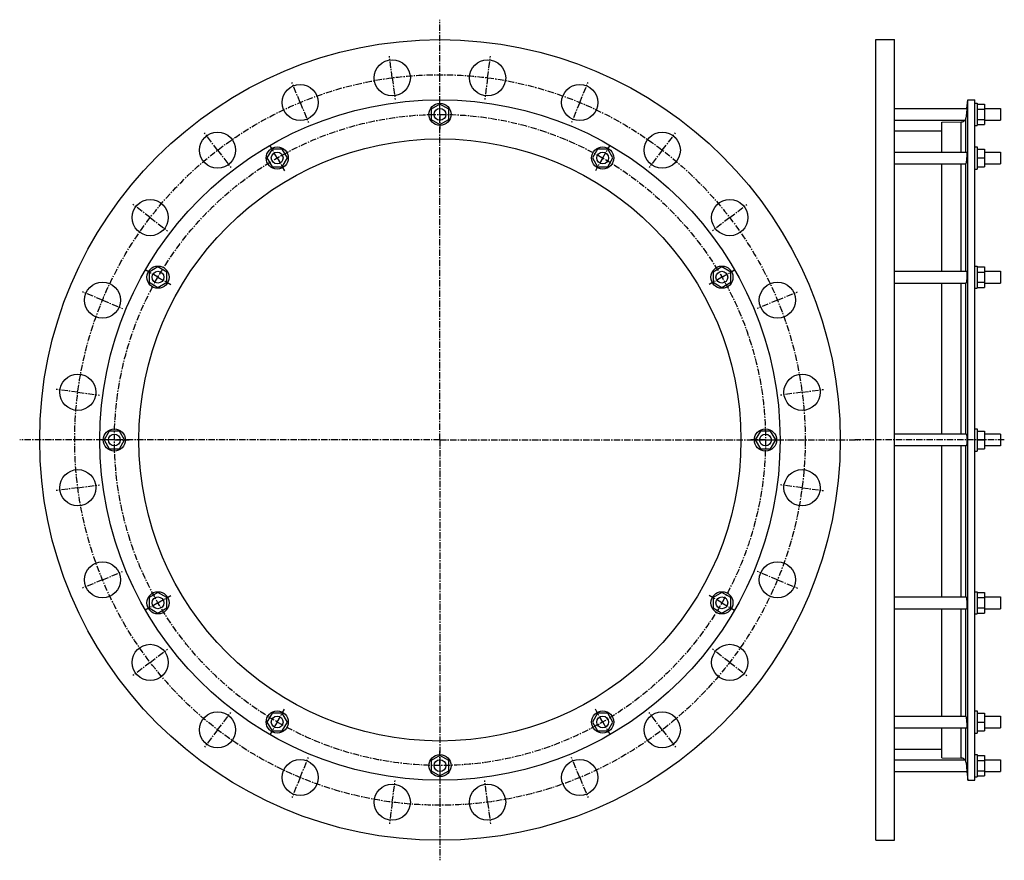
# Model space of a CAD drawing. Header units: millimetres. Extents: x -1016 to 318, y -402 to 738.
import ezdxf

# ---------------------------------------------------------------- set-up
doc = ezdxf.new("R2010")
doc.units = ezdxf.units.MM
doc.header["$LTSCALE"] = 23.1
doc.linetypes.add('CENTER', pattern=[0.6, 0.375, -0.075, 0.075, -0.075])
doc.layers.get('0').update_dxf_attribs({"linetype": 'CONTINUOUS'})
for name, color, linetype in [('AXES', 7, 'CONTINUOUS'), ('DEFAULT_1', 7, 'CENTER'), ('ROUNDS', 7, 'CONTINUOUS')]:
    doc.layers.add(name, color=color, linetype=linetype)

msp = doc.modelspace()

# ---------------------------------------------------------------- linework, layer by layer
at = {"color": 7, "linetype": 'Continuous'}
for p, q in [((144.5, -374.4), (144.5, 710.6)), ((144.5, 710.6), (169.5, 710.6)), ((169.5, -374.4), (169.5, 710.6)), ((269, -292.9), (269, 629.1)), ((269, 629.1), (278.5, 629.1)), ((278.5, -292.9), (278.5, 629.1)), ((-446.4, 623.2), (-458.4, 616.2)), ((-458.4, 616.2), (-458.4, 602.4)), ((-434.4, 616.2), (-446.4, 623.2)), ((-434.4, 602.4), (-434.4, 616.2)), ((278.5, 624.3), (281.5, 624.3)), ((281.5, 624.3), (281.5, 594.3)), ((281.5, 623.2), (291.5, 623.2)), ((281.5, 616.2), (291.5, 616.2)), ((291.5, 623.2), (291.5, 595.4)), ((-458.4, 602.4), (-446.4, 595.4)), ((-446.4, 595.4), (-434.4, 602.4)), ((281.5, 602.4), (291.5, 602.4)), ((234, 558.2), (234, 598.9)), ((278.5, 594.3), (281.5, 594.3)), ((281.5, 595.4), (291.5, 595.4)), ((169.5, 587.2), (234, 587.2)), ((-674, 562.2), (-680.9, 550.2)), ((-660.1, 562.2), (-674, 562.2)), ((-653.2, 550.2), (-660.1, 562.2)), ((-232.7, 562.2), (-239.7, 550.2)), ((-218.9, 562.2), (-232.7, 562.2)), ((-211.9, 550.2), (-218.9, 562.2)), ((278.5, 565.2), (281.5, 565.2)), ((281.5, 565.2), (281.5, 535.2)), ((281.5, 562.2), (291.5, 562.2)), ((291.5, 562.2), (291.5, 538.2)), ((-680.9, 550.2), (-674, 538.2)), ((-660.1, 538.2), (-653.2, 550.2)), ((-239.7, 550.2), (-232.7, 538.2)), ((-218.9, 538.2), (-211.9, 550.2)), ((281.5, 550.2), (291.5, 550.2)), ((-674, 538.2), (-660.1, 538.2)), ((-232.7, 538.2), (-218.9, 538.2)), ((234, 396.7), (234, 542.2)), ((278.5, 535.2), (281.5, 535.2)), ((281.5, 538.2), (291.5, 538.2)), ((-828.6, 402.5), (-840.6, 395.6)), ((-816.6, 395.6), (-828.6, 402.5)), ((-64.3, 402.5), (-76.3, 395.6)), ((-52.3, 395.6), (-64.3, 402.5)), ((278.5, 403.7), (281.5, 403.7)), ((281.5, 403.7), (281.5, 373.7)), ((281.5, 402.5), (291.5, 402.5)), ((291.5, 402.5), (291.5, 374.8)), ((-840.6, 395.6), (-840.6, 381.8)), ((-816.6, 381.8), (-816.6, 395.6)), ((-76.3, 395.6), (-76.3, 381.8)), ((-52.3, 381.8), (-52.3, 395.6)), ((281.5, 395.6), (291.5, 395.6)), ((-840.6, 381.8), (-828.6, 374.8)), ((-828.6, 374.8), (-816.6, 381.8)), ((-76.3, 381.8), (-64.3, 374.8)), ((-64.3, 374.8), (-52.3, 381.8)), ((234, 176.1), (234, 380.7)), ((278.5, 373.7), (281.5, 373.7)), ((281.5, 381.8), (291.5, 381.8)), ((281.5, 374.8), (291.5, 374.8)), ((-894.6, 180.1), (-901.5, 168.1)), ((-880.7, 180.1), (-894.6, 180.1)), ((-873.8, 168.1), (-880.7, 180.1)), ((-12.1, 180.1), (-19, 168.1)), ((1.8, 180.1), (-12.1, 180.1)), ((8.7, 168.1), (1.8, 180.1)), ((278.5, 183.1), (281.5, 183.1)), ((281.5, 183.1), (281.5, 153.1)), ((281.5, 180.1), (291.5, 180.1)), ((291.5, 180.1), (291.5, 156.1)), ((313.5, 176.1), (291.5, 176.1)), ((-901.5, 168.1), (-894.6, 156.1)), ((-880.7, 156.1), (-873.8, 168.1)), ((-19, 168.1), (-12.1, 156.1)), ((1.8, 156.1), (8.7, 168.1)), ((281.5, 168.1), (291.5, 168.1)), ((-894.6, 156.1), (-880.7, 156.1)), ((-12.1, 156.1), (1.8, 156.1)), ((234, -44.6), (234, 160.1)), ((278.5, 153.1), (281.5, 153.1)), ((281.5, 156.1), (291.5, 156.1)), ((313.5, 160.1), (291.5, 160.1)), ((-828.6, -38.7), (-840.6, -45.6)), ((-816.6, -45.6), (-828.6, -38.7)), ((-64.3, -38.7), (-76.3, -45.6)), ((-52.3, -45.6), (-64.3, -38.7)), ((278.5, -37.6), (281.5, -37.6)), ((281.5, -37.6), (281.5, -67.6)), ((281.5, -38.7), (291.5, -38.7)), ((291.5, -38.7), (291.5, -66.4)), ((-840.6, -45.6), (-840.6, -59.5)), ((-816.6, -59.5), (-816.6, -45.6)), ((-76.3, -45.6), (-76.3, -59.5)), ((-52.3, -59.5), (-52.3, -45.6)), ((281.5, -45.6), (291.5, -45.6)), ((-840.6, -59.5), (-828.6, -66.4)), ((-828.6, -66.4), (-816.6, -59.5)), ((-76.3, -59.5), (-64.3, -66.4)), ((-64.3, -66.4), (-52.3, -59.5)), ((234, -206.1), (234, -60.6)), ((281.5, -59.5), (291.5, -59.5)), ((281.5, -66.4), (291.5, -66.4)), ((278.5, -67.6), (281.5, -67.6)), ((278.5, -199.1), (281.5, -199.1)), ((281.5, -199.1), (281.5, -229.1)), ((-674, -202.1), (-680.9, -214.1)), ((-660.1, -202.1), (-674, -202.1)), ((-653.2, -214.1), (-660.1, -202.1)), ((-232.7, -202.1), (-239.7, -214.1)), ((-218.9, -202.1), (-232.7, -202.1)), ((-211.9, -214.1), (-218.9, -202.1)), ((281.5, -202.1), (291.5, -202.1)), ((291.5, -202.1), (291.5, -226.1)), ((-680.9, -214.1), (-674, -226.1)), ((-674, -226.1), (-660.1, -226.1)), ((-660.1, -226.1), (-653.2, -214.1)), ((-239.7, -214.1), (-232.7, -226.1)), ((-232.7, -226.1), (-218.9, -226.1)), ((-218.9, -226.1), (-211.9, -214.1)), ((234, -262.7), (234, -222.1)), ((281.5, -214.1), (291.5, -214.1)), ((281.5, -226.1), (291.5, -226.1)), ((278.5, -229.1), (281.5, -229.1)), ((169.5, -251), (234, -251)), ((-446.4, -259.3), (-458.4, -266.3)), ((-458.4, -266.3), (-458.4, -280.1)), ((-434.4, -266.3), (-446.4, -259.3)), ((-434.4, -280.1), (-434.4, -266.3)), ((278.5, -258.2), (281.5, -258.2)), ((281.5, -258.2), (281.5, -288.2)), ((281.5, -259.3), (291.5, -259.3)), ((281.5, -266.3), (291.5, -266.3)), ((291.5, -259.3), (291.5, -287.1)), ((-458.4, -280.1), (-446.4, -287.1)), ((-446.4, -287.1), (-434.4, -280.1)), ((281.5, -280.1), (291.5, -280.1)), ((269, -292.9), (278.5, -292.9)), ((278.5, -288.2), (281.5, -288.2)), ((281.5, -287.1), (291.5, -287.1)), ((144.5, -374.4), (169.5, -374.4))]:
    msp.add_line(p, q, dxfattribs=at)
for centre, radius in [((-446.4, 168.1), 542.5), ((-446.4, 168.1), 461), ((-446.4, 609.3), 15), ((-446.4, 168.1), 408), ((-667, 550.2), 15), ((-225.8, 550.2), 15), ((-828.6, 388.7), 15), ((-64.3, 388.7), 15), ((-887.7, 168.1), 15), ((-5.2, 168.1), 15), ((-828.6, -52.6), 15), ((-64.3, -52.6), 15), ((-667, -214.1), 15), ((-225.8, -214.1), 15), ((-446.4, -273.2), 15)]:
    msp.add_circle(centre, radius, dxfattribs=at)
at = {"layer": 'AXES', "color": 7, "linetype": 'CENTER'}
for p, q in [((-446.4, 168.1), (-446.4, 737.6)), ((-511, 658.8), (-514.9, 688.1)), ((-381.8, 658.8), (-378, 688.1)), ((-511, 658.8), (-507.2, 629.6)), ((-381.8, 658.8), (-385.7, 629.6)), ((-635.8, 625.4), (-647.1, 652.6)), ((-257, 625.4), (-245.7, 652.6)), ((-635.8, 625.4), (-624.6, 598.1)), ((-257, 625.4), (-268.3, 598.1)), ((-747.8, 560.8), (-765.7, 584.2)), ((-145.1, 560.8), (-127.1, 584.2)), ((-747.8, 560.8), (-729.8, 537.4)), ((-145.1, 560.8), (-163, 537.4)), ((-839.1, 469.4), (-862.5, 487.3)), ((-53.7, 469.4), (-30.3, 487.3)), ((-839.1, 469.4), (-815.7, 451.4)), ((-53.7, 469.4), (-77.1, 451.4)), ((-903.7, 357.5), (-931, 368.8)), ((10.9, 357.5), (38.2, 368.8)), ((-903.7, 357.5), (-876.5, 346.2)), ((10.9, 357.5), (-16.4, 346.2)), ((-937.2, 232.7), (-966.4, 236.5)), ((-937.2, 232.7), (-907.9, 228.8)), ((44.3, 232.7), (15.1, 228.8)), ((44.3, 232.7), (73.6, 236.5)), ((-446.4, 168.1), (-1016, 168.1)), ((-446.4, 168.1), (-446.4, -401.5)), ((-446.4, 168.1), (123.1, 168.1)), ((318.5, 168.1), (114.3, 168.1)), ((-937.2, 103.4), (-907.9, 107.3)), ((44.3, 103.4), (15.1, 107.3)), ((-937.2, 103.4), (-966.4, 99.6)), ((44.3, 103.4), (73.6, 99.6)), ((-903.7, -21.4), (-876.5, -10.1)), ((10.9, -21.4), (-16.4, -10.1)), ((-903.7, -21.4), (-931, -32.7)), ((10.9, -21.4), (38.2, -32.7)), ((-839.1, -133.3), (-815.7, -115.3)), ((-53.7, -133.3), (-77.1, -115.3)), ((-839.1, -133.3), (-862.5, -151.2)), ((-53.7, -133.3), (-30.3, -151.2)), ((-747.8, -224.7), (-729.8, -201.3)), ((-145.1, -224.7), (-163, -201.3)), ((-747.8, -224.7), (-765.7, -248.1)), ((-145.1, -224.7), (-127.1, -248.1)), ((-635.8, -289.3), (-624.6, -262)), ((-257, -289.3), (-268.3, -262)), ((-635.8, -289.3), (-647.1, -316.5)), ((-511, -322.7), (-507.2, -293.5)), ((-381.8, -322.7), (-385.7, -293.5)), ((-257, -289.3), (-245.7, -316.5)), ((-511, -322.7), (-514.9, -352)), ((-381.8, -322.7), (-378, -352))]:
    msp.add_line(p, q, dxfattribs=at)
at = {"layer": 'AXES', "color": 7, "linetype": 'Continuous'}
for p, q in [((267.8, 617.3), (269, 629.1)), ((169.5, 617.3), (267.8, 617.3)), ((267.8, 617.3), (267, 609.3)), ((291.5, 617.3), (313.5, 617.3)), ((313.5, 617.3), (313.5, 601.3)), ((169.5, 601.3), (265.1, 601.3)), ((267.2, 611.6), (267, 609.3)), ((267.4, 613.8), (267.4, 613.1)), ((291.5, 601.3), (313.5, 601.3)), ((169.5, 558.2), (267.7, 558.2)), ((291.5, 558.2), (313.5, 558.2)), ((313.5, 558.2), (313.5, 542.2)), ((169.5, 542.2), (265.8, 542.2)), ((291.5, 542.2), (313.5, 542.2)), ((169.5, 396.7), (267.4, 396.7)), ((291.5, 396.7), (313.5, 396.7)), ((313.5, 396.7), (313.5, 380.7)), ((169.5, 380.7), (266.6, 380.7)), ((291.5, 380.7), (313.5, 380.7)), ((267, 176.1), (169.5, 176.1)), ((313.5, 176.1), (313.5, 160.1)), ((267, 160.1), (169.5, 160.1)), ((169.5, -44.6), (266.6, -44.6)), ((291.5, -44.6), (313.5, -44.6)), ((313.5, -44.6), (313.5, -60.6)), ((169.5, -60.6), (267.4, -60.6)), ((291.5, -60.6), (313.5, -60.6)), ((169.5, -206.1), (265.8, -206.1)), ((291.5, -206.1), (313.5, -206.1)), ((313.5, -206.1), (313.5, -222.1)), ((169.5, -222.1), (267.7, -222.1)), ((291.5, -222.1), (313.5, -222.1)), ((169.5, -265.2), (265.1, -265.2)), ((291.5, -265.2), (313.5, -265.2)), ((313.5, -265.2), (313.5, -281.2)), ((267, -273.2), (267.8, -281.2)), ((169.5, -281.2), (267.8, -281.2)), ((267.8, -281.2), (269, -292.9)), ((291.5, -281.2), (313.5, -281.2))]:
    msp.add_line(p, q, dxfattribs=at)
at = {"layer": 'AXES', "color": 9, "linetype": 'Continuous'}
for p, q in [((266.5, 558.2), (266.5, 604.7)), ((266.5, 396.7), (266.5, 542.9)), ((266.5, 176.1), (266.5, 380.7)), ((266.5, -44.6), (266.5, 160.1)), ((266.5, -206.8), (266.5, -60.6)), ((266.5, -268.6), (266.5, -222.1))]:
    msp.add_line(p, q, dxfattribs=at)
at = {"layer": 'AXES', "color": 7, "linetype": 'Continuous'}
msp.add_lwpolyline([(267, -273.2), (267.4, -277), (267.4, -277.6)], dxfattribs=at)
for centre, radius in [((-511, 658.8), 24.5), ((-381.8, 658.8), 24.5), ((-635.8, 625.4), 24.5), ((-257, 625.4), 24.5), ((-446.4, 609.3), 8), ((-747.8, 560.8), 24.5), ((-145.1, 560.8), 24.5), ((-667, 550.2), 8), ((-225.8, 550.2), 8), ((-839.1, 469.4), 24.5), ((-53.7, 469.4), 24.5), ((-828.6, 388.7), 8), ((-64.3, 388.7), 8), ((-903.7, 357.5), 24.5), ((10.9, 357.5), 24.5), ((-937.2, 232.7), 24.5), ((44.3, 232.7), 24.5), ((-887.7, 168.1), 8), ((-5.2, 168.1), 8), ((-937.2, 103.4), 24.5), ((44.3, 103.4), 24.5), ((-903.7, -21.4), 24.5), ((10.9, -21.4), 24.5), ((-828.6, -52.6), 8), ((-64.3, -52.6), 8), ((-839.1, -133.3), 24.5), ((-53.7, -133.3), 24.5), ((-747.8, -224.7), 24.5), ((-145.1, -224.7), 24.5), ((-667, -214.1), 8), ((-225.8, -214.1), 8), ((-635.8, -289.3), 24.5), ((-446.4, -273.2), 8), ((-257, -289.3), 24.5), ((-511, -322.7), 24.5), ((-381.8, -322.7), 24.5)]:
    msp.add_circle(centre, radius, dxfattribs=at)
at = {"layer": 'AXES', "color": 7, "linetype": 'CENTER'}
msp.add_circle((-446.4, 168.1), 495, dxfattribs=at)
at = {"layer": 'AXES', "color": 7, "linetype": 'Continuous'}
for centre, radius, start, end in [((260.2, 605.4), 6.36, 270.3581, 320.1645), ((260.4, 605.3), 6.2, 319.6223, 354.2406), ((260.2, -269.3), 6.36, 39.8355, 89.6419), ((260.4, -269.2), 6.2, 5.7638, 40.3734)]:
    msp.add_arc(centre, radius, start, end, dxfattribs=at)
for points, knots in [([(267, 609.3), (267, 608.9), (266.8, 607.4), (266.6, 605.8), (266.5, 604.7)], [0, 0, 0, 0, 0.265228, 1, 1, 1, 1]), ([(267.7, 558.2), (267.7, 558.2), (267.7, 558.2), (267.7, 558.1), (267.7, 558.1), (267.8, 558), (267.8, 557.9), (267.8, 557.8), (267.8, 557.5), (267.8, 557.1), (267.8, 556.5), (267.8, 555.8), (267.7, 555), (267.7, 554.2), (267.6, 553.2), (267.5, 551.9), (267.4, 550.2), (267.2, 548.2), (267.1, 546.8), (267, 546.2)], [0, 0, 0, 0, 0.002469, 0.004468, 0.007097, 0.014348, 0.024314, 0.036996, 0.052359, 0.090889, 0.139286, 0.196732, 0.262237, 0.33467, 0.412778, 0.495216, 0.667381, 0.839495, 1, 1, 1, 1]), ([(265.8, 542.2), (265.9, 542.2), (266.1, 542.2), (266.3, 542.4), (266.4, 542.6), (266.5, 542.8), (266.5, 542.9)], [0, 0, 0, 0, 0.209046, 0.433564, 0.691229, 1, 1, 1, 1]), ([(267, 546.2), (266.9, 545.6), (266.8, 544.7), (266.7, 543.6), (266.6, 543.1), (266.5, 542.9)], [0, 0, 0, 0, 0.583172, 0.815193, 1, 1, 1, 1]), ([(267.4, 396.7), (267.4, 396.7), (267.5, 396.7), (267.5, 396.6), (267.5, 396.5), (267.6, 396.4), (267.6, 396.2), (267.6, 396), (267.7, 395.7), (267.7, 395.4), (267.7, 394.9), (267.8, 394.1), (267.8, 393.1), (267.8, 391.9), (267.8, 390.7), (267.7, 389.4), (267.6, 387.7), (267.5, 385.7), (267.3, 383.8), (267.1, 382.5), (267, 382), (267, 381.8)], [0, 0, 0, 0, 0.004044, 0.006863, 0.01039, 0.019775, 0.032399, 0.048277, 0.06735, 0.089521, 0.11466, 0.173194, 0.241447, 0.317615, 0.399661, 0.485382, 0.572479, 0.741538, 0.889102, 0.949937, 1, 1, 1, 1]), ([(267, 381.8), (267, 381.6), (266.9, 381.4), (266.8, 381.1), (266.8, 381), (266.7, 380.8), (266.7, 380.7), (266.6, 380.7), (266.6, 380.7)], [0, 0, 0, 0, 0.405161, 0.56874, 0.705716, 0.816017, 0.900197, 1, 1, 1, 1]), ([(267, 176.1), (267, 176.1), (267, 176), (267.1, 176), (267.1, 176), (267.2, 175.9), (267.2, 175.7), (267.3, 175.4), (267.4, 175.1), (267.4, 174.7), (267.5, 174.2), (267.6, 173.5), (267.7, 172.5), (267.7, 171.1), (267.8, 169.6), (267.8, 168.1), (267.8, 166.5), (267.7, 165), (267.7, 163.7), (267.6, 162.6), (267.5, 161.9), (267.4, 161.4), (267.4, 161), (267.3, 160.7), (267.2, 160.4), (267.2, 160.2), (267.1, 160.1), (267.1, 160.1), (267, 160.1), (267, 160.1), (267, 160.1)], [0, 0, 0, 0, 0.002479, 0.00546, 0.00925, 0.013994, 0.026572, 0.043396, 0.064427, 0.089527, 0.118494, 0.151078, 0.225883, 0.311177, 0.403733, 0.5, 0.596268, 0.688823, 0.774118, 0.848922, 0.881506, 0.910473, 0.935573, 0.956604, 0.973428, 0.986006, 0.99075, 0.99454, 0.997521, 1, 1, 1, 1]), ([(266.6, -44.6), (266.6, -44.6), (266.7, -44.6), (266.7, -44.7), (266.8, -44.9), (266.8, -45), (266.9, -45.3), (267, -45.5), (267, -45.6)], [0, 0, 0, 0, 0.099803, 0.183983, 0.294284, 0.43126, 0.594839, 1, 1, 1, 1]), ([(267, -45.6), (267, -45.9), (267.1, -46.4), (267.3, -47.7), (267.5, -49.6), (267.6, -51.6), (267.7, -53.3), (267.8, -54.6), (267.8, -55.8), (267.8, -57), (267.8, -58), (267.7, -58.8), (267.7, -59.3), (267.7, -59.6), (267.6, -59.9), (267.6, -60.1), (267.6, -60.3), (267.5, -60.4), (267.5, -60.5), (267.5, -60.5), (267.4, -60.6), (267.4, -60.6)], [0, 0, 0, 0, 0.050063, 0.110898, 0.258462, 0.427521, 0.514619, 0.60034, 0.682386, 0.758553, 0.826807, 0.885341, 0.910479, 0.93265, 0.951724, 0.967601, 0.980225, 0.98961, 0.993137, 0.995956, 1, 1, 1, 1]), ([(266.5, -206.8), (266.5, -206.7), (266.4, -206.5), (266.3, -206.3), (266.1, -206.1), (265.9, -206.1), (265.8, -206.1)], [0, 0, 0, 0, 0.308772, 0.566436, 0.790954, 1, 1, 1, 1]), ([(266.5, -206.8), (266.6, -207), (266.7, -207.5), (266.8, -208.6), (266.9, -209.4), (267, -210.1)], [0, 0, 0, 0, 0.184807, 0.416828, 1, 1, 1, 1]), ([(267, -210.1), (267.1, -210.7), (267.2, -212), (267.4, -214.1), (267.5, -215.8), (267.6, -217.1), (267.7, -218), (267.7, -218.9), (267.8, -219.7), (267.8, -220.4), (267.8, -221), (267.8, -221.4), (267.8, -221.6), (267.8, -221.8), (267.8, -221.9), (267.7, -222), (267.7, -222), (267.7, -222.1), (267.7, -222.1), (267.7, -222.1)], [0, 0, 0, 0, 0.160505, 0.332619, 0.504784, 0.587222, 0.66533, 0.737763, 0.803269, 0.860714, 0.909111, 0.947641, 0.963004, 0.975686, 0.985653, 0.992903, 0.995532, 0.997531, 1, 1, 1, 1]), ([(266.5, -268.6), (266.6, -268.9), (266.7, -270.5), (266.9, -272), (267, -273.2)], [0, 0, 0, 0, 0.228862, 1, 1, 1, 1])]:
    msp.add_open_spline(points, degree=3, knots=knots, dxfattribs=at)
at = {"layer": 'DEFAULT_1', "color": 7, "linetype": 'CENTER'}
for p, q in [((-446.4, 609.3), (-446.4, 629.3)), ((-446.4, 609.3), (-446.4, 589.3)), ((-667, 550.2), (-677, 567.5)), ((-225.8, 550.2), (-215.8, 567.5)), ((-667, 550.2), (-657, 532.9)), ((-225.8, 550.2), (-235.8, 532.9)), ((-828.6, 388.7), (-845.9, 398.7)), ((-828.6, 388.7), (-811.2, 378.7)), ((-64.3, 388.7), (-81.6, 378.7)), ((-64.3, 388.7), (-47, 398.7)), ((-887.7, 168.1), (-907.7, 168.1)), ((-887.7, 168.1), (-867.7, 168.1)), ((-5.2, 168.1), (-25.2, 168.1)), ((-5.2, 168.1), (14.8, 168.1)), ((-828.6, -52.6), (-845.9, -62.6)), ((-828.6, -52.6), (-811.2, -42.6)), ((-64.3, -52.6), (-81.6, -42.6)), ((-64.3, -52.6), (-47, -62.6)), ((-667, -214.1), (-657, -196.8)), ((-225.8, -214.1), (-235.8, -196.8)), ((-667, -214.1), (-677, -231.4)), ((-225.8, -214.1), (-215.8, -231.4)), ((-446.4, -273.2), (-446.4, -253.2)), ((-446.4, -273.2), (-446.4, -293.2))]:
    msp.add_line(p, q, dxfattribs=at)
msp.add_circle((-446.4, 168.1), 441.2, dxfattribs=at)
at = {"layer": 'ROUNDS', "color": 7, "linetype": 'Continuous'}
for p, q in [((234, 598.9), (260.2, 599)), ((234, -262.7), (260.2, -262.9))]:
    msp.add_line(p, q, dxfattribs=at)
at = {"layer": 'ROUNDS', "color": 9, "linetype": 'Continuous'}
for p, q in [((260.2, 558.2), (260.2, 599)), ((260.2, 396.7), (260.2, 542.2)), ((260.2, 176.1), (260.2, 380.7)), ((260.2, -44.6), (260.2, 160.1)), ((260.2, -206.1), (260.2, -60.6)), ((260.2, -262.9), (260.2, -222.1))]:
    msp.add_line(p, q, dxfattribs=at)

doc.saveas('drawing.dxf')
